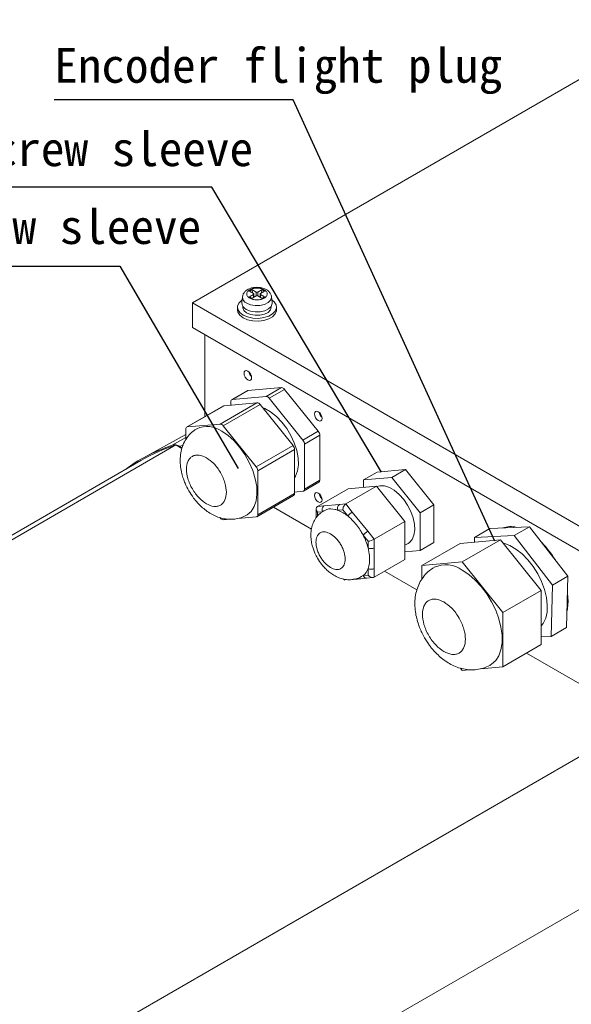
# Model space of a CAD drawing. Header units: inches. Extents: x -1054 to 8431, y -6070 to -4411.
# Tile 12 of 15: x 1607 to 1721, y -5700 to -5495. Entities that reach past the tile are written whole.
import ezdxf

# ---------------------------------------------------------------- set-up
doc = ezdxf.new("R2010")
doc.units = ezdxf.units.IN
doc.header["$MEASUREMENT"] = 0
doc.layers.add('尺寸线', color=7, linetype='Continuous')

msp = doc.modelspace()

# ---------------------------------------------------------------- linework, layer by layer
at = {"color": 7, "linetype": 'Continuous', "lineweight": 15}
for p, q in [((1642.7136, -5554.1565), (1744.537, -5495.3896)), ((1655.0343, -5551.4147), (1654.5124, -5551.7159)), ((1654.5124, -5551.7159), (1655.3652, -5552.208)), ((1655.887, -5551.9069), (1655.0343, -5551.4147)), ((1655.0343, -5551.4147), (1655.2241, -5552.1266)), ((1657.1216, -5551.4147), (1656.2689, -5551.9069)), ((1656.7907, -5552.208), (1657.6435, -5551.7159)), ((1657.1216, -5551.4147), (1656.9318, -5552.1266)), ((1657.1216, -5551.4147), (1657.6435, -5551.7159)), ((1653.0666, -5552.8815), (1652.934, -5554.1168)), ((1655.3652, -5552.4284), (1654.5124, -5552.9206)), ((1654.5124, -5552.9206), (1655.0343, -5553.2218)), ((1655.0343, -5553.2218), (1655.887, -5552.7296)), ((1655.4443, -5552.9851), (1655.4443, -5552.3182)), ((1655.4443, -5552.9523), (1655.4519, -5552.9808)), ((1656.2689, -5552.7296), (1657.1216, -5553.2218)), ((1656.7116, -5552.9523), (1656.7041, -5552.9808)), ((1656.7116, -5552.3182), (1656.7116, -5552.9851)), ((1657.6435, -5552.9206), (1656.7907, -5552.4284)), ((1657.1216, -5553.2218), (1657.6435, -5552.9206)), ((1659.2219, -5554.1168), (1659.0893, -5552.8815)), ((1659.0893, -5552.8815), (1659.0928, -5552.9217)), ((1728.6271, -5603.741), (1642.7136, -5554.1565)), ((1642.7136, -5559.3013), (1642.7136, -5554.1565)), ((1652.0279, -5555.0377), (1652.0279, -5555.6256)), ((1653.108, -5554.8349), (1653.108, -5555.0377)), ((1659.048, -5555.0377), (1659.048, -5554.8349)), ((1660.128, -5555.6256), (1660.128, -5555.0377)), ((1728.6271, -5608.8859), (1642.7136, -5559.3013)), ((1645.2592, -5577.7653), (1645.2592, -5560.7705)), ((1654.0371, -5572.4094), (1650.8551, -5574.2459)), ((1650.9868, -5574.2052), (1654.1688, -5572.3688)), ((1661.1691, -5571.7412), (1654.1688, -5572.3688)), ((1661.1691, -5571.7412), (1657.9871, -5573.5777)), ((1658.6235, -5573.945), (1661.8055, -5572.1085)), ((1668.8059, -5580.8165), (1661.8055, -5572.1085)), ((1657.9871, -5573.5777), (1650.9868, -5574.2052)), ((1665.6239, -5582.653), (1658.6235, -5573.945)), ((1649.105, -5575.5457), (1641.4683, -5579.9532)), ((1641.5999, -5579.9125), (1649.2367, -5575.505)), ((1656.078, -5574.8918), (1648.4412, -5579.2993)), ((1649.0776, -5579.6666), (1656.7144, -5575.2591)), ((1656.078, -5574.8918), (1649.2367, -5575.505)), ((1650.6686, -5574.6581), (1650.6686, -5575.3767)), ((1663.5556, -5583.7691), (1656.7144, -5575.2591)), ((1641.2817, -5580.3654), (1641.2817, -5582.5583)), ((1648.4412, -5579.2993), (1641.5999, -5579.9125)), ((1655.9188, -5588.1766), (1649.0776, -5579.6666)), ((1641.2817, -5581.4912), (1632.5354, -5586.3039)), ((1668.8059, -5580.8165), (1665.6239, -5582.653)), ((1665.9421, -5583.4731), (1669.1241, -5581.6367)), ((1669.1241, -5590.9721), (1669.1241, -5581.6367)), ((1489.6862, -5669.9631), (1639.2393, -5583.6492)), ((1639.2393, -5583.6492), (1640.4899, -5584.371)), ((1640.0679, -5583.9437), (1640.531, -5584.211)), ((1663.5556, -5583.7691), (1655.9188, -5588.1766)), ((1656.2371, -5588.9968), (1663.8738, -5584.5893)), ((1663.8738, -5593.7126), (1663.8738, -5584.5893)), ((1665.9421, -5592.8086), (1665.9421, -5583.4731)), ((1631.9809, -5586.8746), (1482.4279, -5673.1885)), ((1686.9432, -5588.7383), (1681.0565, -5589.266)), ((1686.9432, -5588.7383), (1684.0794, -5590.3911)), ((1692.8298, -5596.0609), (1686.9432, -5588.7383)), ((1656.2371, -5598.1201), (1656.2371, -5588.9968)), ((1681.0565, -5589.266), (1678.1927, -5590.9188)), ((1684.0794, -5590.3911), (1678.1927, -5590.9188)), ((1689.966, -5597.7137), (1684.0794, -5590.3911)), ((1665.7556, -5593.2208), (1668.9376, -5591.3843)), ((1669.1241, -5590.9721), (1665.9421, -5592.8086)), ((1675.0107, -5592.7553), (1668.6468, -5596.4282)), ((1680.8974, -5592.2276), (1674.5334, -5595.9005)), ((1680.8974, -5592.2276), (1675.0107, -5592.7553)), ((1678.1927, -5590.9188), (1678.1927, -5592.47)), ((1686.7841, -5599.5502), (1680.8974, -5592.2276)), ((1656.0505, -5598.5323), (1663.6873, -5594.1248)), ((1663.8738, -5593.7126), (1656.2371, -5598.1201)), ((1663.8738, -5593.4183), (1665.6239, -5593.2614)), ((1659.4909, -5596.5467), (1667.3962, -5601.1092)), ((1668.3832, -5596.9198), (1668.3832, -5598.5778)), ((1669.9833, -5596.3084), (1668.6468, -5596.4282)), ((1673.1969, -5596.0203), (1669.9833, -5596.3084)), ((1674.5334, -5595.9005), (1673.1969, -5596.0203)), ((1675.87, -5597.563), (1674.5334, -5595.9005)), ((1692.8298, -5596.0609), (1689.966, -5597.7137)), ((1692.8298, -5603.9112), (1692.8298, -5596.0609)), ((1652.1132, -5598.9141), (1655.9188, -5598.5729)), ((1668.6468, -5597.5871), (1669.6651, -5597.4958)), ((1669.9634, -5597.3202), (1669.6237, -5597.5527)), ((1672.8787, -5597.2078), (1673.897, -5597.1165)), ((1673.897, -5597.1165), (1674.9154, -5598.3832)), ((1679.0836, -5601.5606), (1675.87, -5597.563)), ((1689.966, -5605.564), (1689.966, -5597.7137)), ((1649.0776, -5599.1862), (1650.4796, -5599.0605)), ((1686.7841, -5599.5502), (1680.4201, -5603.2231)), ((1686.7841, -5607.4005), (1686.7841, -5599.5502)), ((1704.4267, -5600.9947), (1701.2447, -5602.8312)), ((1712.6754, -5600.6239), (1704.4267, -5600.9947)), ((1712.6754, -5600.6239), (1709.4934, -5602.4603)), ((1720.6477, -5610.9094), (1712.6754, -5600.6239)), ((1678.129, -5602.3808), (1679.1473, -5603.6475)), ((1680.4201, -5603.2231), (1679.0836, -5601.5606)), ((1701.2447, -5602.8312), (1701.2188, -5603.8297)), ((1709.4934, -5602.4603), (1701.2447, -5602.8312)), ((1717.4657, -5612.7459), (1709.4934, -5602.4603)), ((1679.1473, -5603.6475), (1679.1473, -5605.0055)), ((1680.4201, -5605.0055), (1680.4201, -5603.2231)), ((1680.4201, -5609.2911), (1680.4201, -5605.0055)), ((1686.7841, -5604.474), (1687.4535, -5604.0876)), ((1692.8298, -5603.9112), (1689.966, -5605.564)), ((1698.2392, -5604.0968), (1690.2843, -5608.688)), ((1706.6714, -5603.341), (1698.2392, -5604.0968)), ((1706.6714, -5603.341), (1698.7165, -5607.9321)), ((1715.1037, -5613.8301), (1706.6714, -5603.341)), ((1686.7841, -5605.8492), (1689.966, -5605.564)), ((1686.7841, -5607.4005), (1680.4201, -5611.0734)), ((1698.7165, -5607.9321), (1690.2843, -5608.688)), ((1690.2843, -5608.688), (1690.2843, -5611.5586)), ((1707.1487, -5618.4212), (1698.7165, -5607.9321)), ((1678.129, -5610.7403), (1677.815, -5610.8956)), ((1679.1473, -5610.6491), (1678.129, -5610.7403)), ((1678.8457, -5611.2695), (1680.1629, -5611.1514)), ((1679.1473, -5609.2911), (1679.1473, -5610.6491)), ((1680.4201, -5611.0734), (1680.4201, -5609.2911)), ((1682.5405, -5609.8496), (1689.2854, -5613.7424)), ((1720.6477, -5610.9094), (1717.4657, -5612.7459)), ((1720.3714, -5621.5659), (1720.6477, -5610.9094)), ((1717.1894, -5623.4023), (1717.4657, -5612.7459)), ((1715.1037, -5613.8301), (1707.1487, -5618.4212)), ((1715.1037, -5625.0751), (1715.1037, -5613.8301)), ((1707.1487, -5629.6662), (1707.1487, -5618.4212)), ((1715.1037, -5623.4961), (1717.1894, -5623.4023)), ((1720.3714, -5621.5659), (1717.1894, -5623.4023)), ((1715.1037, -5625.0751), (1707.1487, -5629.6662)), ((1712.0124, -5626.8592), (1728.6271, -5636.4483)), ((1702.5719, -5630.0765), (1707.1487, -5629.6662)), ((1698.3517, -5629.9684), (1698.7165, -5630.4221)), ((1698.7165, -5630.4221), (1700.1372, -5630.2947)), ((1737.1926, -5640.1825), (1587.6395, -5726.4964)), ((1601.3479, -5750.2399), (1750.901, -5663.9261))]:
    msp.add_line(p, q, dxfattribs=at)
at = {"color": 8, "linetype": 'Continuous', "lineweight": 15}
for p, q in [((1655.887, -5551.9069), (1655.887, -5552.7296)), ((1656.2689, -5551.9069), (1656.2689, -5552.7296)), ((1655.3652, -5552.4284), (1655.3652, -5553.0308)), ((1656.7907, -5553.0308), (1656.7907, -5552.4284)), ((1641.2817, -5582.1248), (1638.4798, -5583.6696)), ((1640.7819, -5583.5502), (1640.0679, -5583.9437)), ((1668.6468, -5598.4441), (1668.6468, -5597.5871))]:
    msp.add_line(p, q, dxfattribs=at)
at = {"color": 7, "linetype": 'Continuous', "lineweight": 15, "flags": 128}
for points in [[(1659.1578, -5553.5198), (1659.6325, -5553.9174), (1660.0354, -5554.5408), (1660.1176, -5555.2044), (1659.8726, -5555.8545), (1659.3201, -5556.4384), (1658.505, -5556.9089), (1657.4933, -5557.2277), (1656.3669, -5557.3691), (1655.2171, -5557.3217), (1654.137, -5557.0892), (1653.2142, -5556.6905), (1652.5234, -5556.1579), (1652.1205, -5555.5345), (1652.0383, -5554.8709), (1652.2833, -5554.2208), (1652.8358, -5553.6369), (1652.9981, -5553.5198)], [(1652.0279, -5555.6256), (1652.1205, -5556.1225), (1652.5234, -5556.7459), (1653.2142, -5557.2785), (1654.137, -5557.6772), (1655.2171, -5557.9097), (1656.3669, -5557.9571), (1657.4933, -5557.8157), (1658.505, -5557.4969), (1659.3201, -5557.0264), (1659.8726, -5556.4425), (1660.1176, -5555.7924), (1660.128, -5555.6256)], [(1653.108, -5555.0377), (1653.1186, -5555.183), (1653.3699, -5555.7416), (1653.9282, -5556.2204), (1654.7302, -5556.5651), (1655.685, -5556.7367), (1656.6843, -5556.7157), (1657.6149, -5556.5044), (1658.3713, -5556.1269), (1658.8676, -5555.6259), (1659.0477, -5555.0582), (1659.048, -5555.0377)], [(1659.2219, -5554.1168), (1659.2253, -5554.3043), (1659.0125, -5554.89), (1658.4817, -5555.4042), (1657.6904, -5555.7909), (1656.7244, -5556.0085), (1655.6883, -5556.0332), (1654.6945, -5555.8625), (1653.8506, -5555.5147)], [(1654.9703, -5569.6904), (1654.9098, -5569.3038), (1654.7373, -5568.9063), (1654.4792, -5568.5582), (1654.1748, -5568.3125), (1653.8704, -5568.2068), (1653.6123, -5568.257), (1653.4399, -5568.4555), (1653.3793, -5568.7721), (1653.4399, -5569.1587), (1653.6123, -5569.5562), (1653.8704, -5569.9043), (1654.1748, -5570.15), (1654.4792, -5570.2557), (1654.7373, -5570.2055), (1654.9098, -5570.007), (1654.9703, -5569.6904)], [(1654.1688, -5572.3688), (1654.0996, -5572.3822), (1654.0371, -5572.4094)], [(1649.2367, -5575.505), (1649.1675, -5575.5185), (1649.105, -5575.5457)], [(1657.1933, -5575.8548), (1657.7004, -5576.0677), (1658.9103, -5576.766), (1660.0983, -5577.7161), (1661.2215, -5578.8836), (1662.2393, -5580.2265), (1663.1149, -5581.6961), (1663.8167, -5583.2393), (1664.3193, -5584.8004), (1664.6045, -5586.3229), (1664.6621, -5587.7518), (1664.4899, -5589.0355), (1664.0942, -5590.1276), (1663.8738, -5590.5053)], [(1669.5953, -5578.1311), (1669.5348, -5577.7446), (1669.3623, -5577.347), (1669.1042, -5576.9989), (1668.7998, -5576.7533), (1668.4954, -5576.6475), (1668.2373, -5576.6977), (1668.0649, -5576.8963), (1668.0043, -5577.2129), (1668.0649, -5577.5994), (1668.2373, -5577.997), (1668.4954, -5578.3451), (1668.7998, -5578.5907), (1669.1042, -5578.6965), (1669.3623, -5578.6463), (1669.5348, -5578.4477), (1669.5953, -5578.1311)], [(1648.7594, -5580.7905), (1650.0662, -5581.6805), (1651.331, -5582.8136), (1652.5131, -5584.1533), (1653.5746, -5585.6566), (1654.4813, -5587.2752), (1655.2041, -5588.957), (1655.7198, -5590.648), (1656.0117, -5592.2938), (1656.0706, -5593.8416), (1655.8945, -5595.2415), (1655.489, -5596.4486), (1654.8673, -5597.4242), (1654.0492, -5598.1368), (1653.9228, -5598.2127)], [(1680.9381, -5592.2782), (1681.6187, -5592.0979), (1682.5554, -5592.138), (1683.5633, -5592.4636), (1684.5954, -5593.0592), (1685.6034, -5593.8972), (1686.5401, -5594.9383), (1687.3618, -5596.1339), (1688.0299, -5597.428), (1688.5134, -5598.7601), (1688.7895, -5600.068), (1688.8454, -5601.2905), (1688.6784, -5602.3704), (1688.2964, -5603.2572), (1687.7172, -5603.9095), (1687.4535, -5604.0876)], [(1669.5953, -5595.0216), (1669.5348, -5594.6351), (1669.3623, -5594.2375), (1669.1042, -5593.8894), (1668.7998, -5593.6438), (1668.4954, -5593.538), (1668.2373, -5593.5882), (1668.0649, -5593.7867), (1668.0043, -5594.1034), (1668.0649, -5594.4899), (1668.2373, -5594.8875), (1668.4954, -5595.2356), (1668.7998, -5595.4812), (1669.1042, -5595.587), (1669.3623, -5595.5368), (1669.5348, -5595.3382), (1669.5953, -5595.0216)], [(1707.2206, -5604.024), (1707.3123, -5604.047), (1708.5753, -5604.5112), (1709.8588, -5605.252), (1711.1217, -5606.2455), (1712.3234, -5607.4599), (1713.4252, -5608.8562), (1714.3918, -5610.3894), (1715.1921, -5612.0102), (1715.8003, -5613.6666), (1716.197, -5615.3053), (1716.3693, -5616.8737), (1716.3117, -5618.3213), (1716.0261, -5619.6017), (1715.5216, -5620.6736), (1715.1037, -5621.2204)], [(1698.7165, -5609.6224), (1700.0782, -5610.5386), (1701.4028, -5611.6905), (1702.6541, -5613.0466), (1703.798, -5614.5699), (1704.8032, -5616.2188), (1705.6425, -5617.9485), (1706.2928, -5619.7117), (1706.7365, -5621.4603), (1706.9614, -5623.1466), (1706.9614, -5624.7246), (1706.7365, -5626.1514), (1706.2928, -5627.3878), (1705.6425, -5628.4003), (1704.8032, -5629.1613), (1704.581, -5629.3012)], [(1720.6722, -5616.0551), (1720.5593, -5614.4173), (1720.5572, -5614.4012)], [(1720.4619, -5618.0742), (1720.5593, -5617.5626), (1720.6722, -5616.0551)], [(1720.4979, -5616.6861), (1720.6059, -5616.0496), (1720.6575, -5615.4788)]]:
    msp.add_lwpolyline(points, dxfattribs=at)
at = {"color": 8, "linetype": 'Continuous', "lineweight": 15, "flags": 128}
msp.add_lwpolyline([(1659.0928, -5552.9217), (1659.0925, -5553.0611), (1658.8887, -5553.6221), (1658.3803, -5554.1146), (1657.6224, -5554.4851), (1656.6971, -5554.6934), (1655.7047, -5554.7171), (1654.7528, -5554.5536), (1653.9445, -5554.2205)], dxfattribs=at)
at = {"color": 7, "linetype": 'Continuous', "lineweight": 15}
for centre, radius, start, end in [((1656.078, -5551.5383), 0.4151, 242.615644, 297.384356), ((1655.3234, -5552.3182), 0.1179, 290.775515, 69.224485), ((1656.078, -5553.0982), 0.4151, 62.618376, 117.381624), ((1656.8325, -5552.3182), 0.1178, 110.770477, 249.229523), ((1654.4117, -5554.1473), 1.478, 178.81569, 247.688044), ((1656.1402, -5568.0969), 1.8185, 190.869271, 229.11335), ((1661.1202, -5572.561), 0.8213, 33.43498, 86.582647), ((1651.0594, -5574.5945), 0.3959, 100.562733, 189.249413), ((1657.9382, -5574.3975), 0.8213, 33.43498, 86.582647), ((1656.029, -5575.7116), 0.8213, 33.43547, 86.582156), ((1670.7652, -5576.5377), 1.8185, 190.868917, 229.113703), ((1641.6725, -5580.3018), 0.3959, 100.562733, 189.249413), ((1645.7303, -5584.9928), 5.1802, 54.215527, 114.332012), ((1648.3922, -5580.1191), 0.8213, 33.43547, 86.582156), ((1664.5621, -5583.5367), 1.3814, 2.638024, 39.772271), ((1667.7441, -5581.7002), 1.3814, 2.638024, 39.772271), ((1650.9608, -5619.8067), 38.0099, 107.961716, 119.956389), ((1662.4939, -5584.6528), 1.3814, 2.638024, 39.772271), ((1654.8571, -5589.0604), 1.3814, 2.638024, 39.772271), ((1665.5513, -5592.8722), 0.3959, 280.562019, 9.250127), ((1668.6712, -5591.0155), 0.4549, 305.835577, 5.470399), ((1663.4209, -5593.7559), 0.4549, 305.835258, 5.470147), ((1670.7652, -5593.4282), 1.8185, 190.869064, 229.113425), ((1670.5579, -5597.0987), 0.9772, 126.019686, 203.977798), ((1673.7715, -5596.8107), 0.9771, 126.019245, 203.979225), ((1649.1265, -5598.3664), 0.8213, 213.434655, 266.582972), ((1655.8463, -5598.1837), 0.3959, 280.563143, 9.249004), ((1670.2498, -5604.1149), 7.3905, 50.85484, 69.162786), ((1677.5904, -5600.5311), 3.4307, 120.099014, 141.237534), ((1708.7643, -5605.5532), 4.9574, 75.893253, 109.255699), ((1680.804, -5604.5286), 3.4306, 120.098728, 141.23782), ((1666.9136, -5608.2419), 12.6546, 14.818207, 27.591441), ((1679.7837, -5603.7769), 1.3836, 242.615527, 297.384473), ((1701.6739, -5617.3836), 19.0948, 31.034193, 44.524259), ((1695.2854, -5614.4555), 5.9272, 54.628441, 114.066193), ((1676.1144, -5608.2424), 3.2091, 308.886866, 340.926913), ((1679.7837, -5608.0625), 1.3836, 242.615527, 297.384473)]:
    msp.add_arc(centre, radius, start, end, dxfattribs=at)
at = {"color": 8, "linetype": 'Continuous', "lineweight": 15}
for centre, radius, start, end in [((1654.4804, -5552.9125), 1.4135, 178.459536, 247.722388), ((1678.8237, -5610.5493), 0.7205, 195.377803, 271.75231)]:
    msp.add_arc(centre, radius, start, end, dxfattribs=at)
at = {"color": 7, "linetype": 'Continuous', "lineweight": 15}
for centre, major_axis, ratio, start_param, end_param in [((1669.2832, -5597.2198), (0.7587, -0.6937), 0.69781344, 2.92412985, 4.49492617), ((1674.5334, -5596.7492), (0.3824, 0.8991), 0.56579716, 0.64459678, 2.21539311), ((1679.7837, -5603.2802), (0.8974, 0.316), 0.21814414, 3.85032939, 5.42112571), ((1679.7837, -5610.2818), (0.7587, -0.6937), 0.69781344, 4.49492617, 6.0657225), ((1674.5334, -5610.7524), (0.3824, 0.8991), 0.56579716, 2.84746842, 3.43571689)]:
    msp.add_ellipse(centre, major_axis=major_axis, ratio=ratio, start_param=start_param, end_param=end_param, dxfattribs=at)
for points, knots in [([(1656.078, -5550.9293), (1655.7557, -5550.948), (1655.3087, -5550.9739), (1654.7051, -5551.1393), (1654.2427, -5551.3266), (1653.7665, -5551.6295), (1653.3785, -5552.0344), (1653.1227, -5552.4681), (1653.1034, -5552.7693), (1653.0965, -5552.8767)], [0, 0, 0, 0, 0.22460272, 0.31147038, 0.4541079, 0.59869023, 0.75253852, 0.91176678, 1, 1, 1, 1]), ([(1654.5785, -5553.1837), (1654.4101, -5553.0632), (1654.15, -5552.8772), (1653.9872, -5552.5677), (1653.9427, -5552.3183), (1653.9863, -5552.0681), (1654.155, -5551.7621), (1654.5421, -5551.4318), (1655.1145, -5551.2084), (1655.6447, -5551.111), (1656.0784, -5551.0859), (1656.5103, -5551.1116), (1657.0466, -5551.2056), (1657.3687, -5551.3556), (1657.5774, -5551.4528)], [0, 0, 0, 0, 0.119721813, 0.184896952, 0.249999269, 0.315175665, 0.380279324, 0.499999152, 0.619720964, 0.684896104, 0.749999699, 0.815174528, 0.880278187, 1, 1, 1, 1]), ([(1657.5774, -5551.4528), (1657.7458, -5551.5733), (1658.0059, -5551.7593), (1658.1687, -5552.0688), (1658.2132, -5552.3182), (1658.1696, -5552.5684), (1658.0009, -5552.8744), (1657.6138, -5553.2047), (1657.0414, -5553.4281), (1656.5112, -5553.5255), (1656.0775, -5553.5506), (1655.6456, -5553.5249), (1655.1093, -5553.4309), (1654.7872, -5553.2809), (1654.5785, -5553.1837)], [0, 0, 0, 0, 0.119720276, 0.184896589, 0.250000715, 0.315174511, 0.380278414, 0.500000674, 0.61972095, 0.684896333, 0.75000046, 0.815175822, 0.880279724, 1, 1, 1, 1]), ([(1659.0938, -5552.9441), (1659.094, -5552.9423), (1659.1226, -5552.7065), (1658.922, -5552.254), (1658.5246, -5551.7327), (1658.0215, -5551.3832), (1657.511, -5551.1582), (1656.8849, -5550.9759), (1656.3928, -5550.9475), (1656.078, -5550.9293)], [0, 0, 0, 0, 0.001464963, 0.192743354, 0.369476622, 0.535630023, 0.66323273, 0.784524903, 1, 1, 1, 1]), ([(1643.6215, -5580.2978), (1643.425, -5580.4028), (1642.8206, -5580.7258), (1641.9615, -5581.5458), (1641.1328, -5582.6746), (1640.5535, -5583.9565), (1640.2098, -5585.3086), (1640.0892, -5586.7248), (1640.1749, -5588.17), (1640.4235, -5589.4865), (1640.7639, -5590.627), (1641.2183, -5591.833), (1641.6551, -5592.653), (1641.9362, -5593.1807)], [0, 0, 0, 0, 0.04728209, 0.14546028, 0.24920946, 0.34533528, 0.44493824, 0.54654219, 0.64547807, 0.74562666, 0.81870232, 0.8833135, 1, 1, 1, 1]), ([(1628.8938, -5588.6564), (1629.1927, -5588.4233), (1630.7724, -5587.1914), (1633.9412, -5585.4532), (1636.9669, -5584.2641), (1638.4798, -5583.6696)], [0, 0, 0, 0, 0.10449723, 0.5522489, 1, 1, 1, 1]), ([(1638.4798, -5583.6696), (1638.7208, -5583.6236), (1639.2029, -5583.5318), (1639.7796, -5583.8064), (1640.0679, -5583.9437)], [0, 0, 0, 0, 0.50002998, 1, 1, 1, 1]), ([(1645.5774, -5595.8565), (1645.0571, -5595.4924), (1644.2567, -5594.9323), (1643.2933, -5593.7806), (1642.6315, -5592.7821), (1642.0942, -5591.7066), (1641.5945, -5590.306), (1641.3409, -5588.6341), (1641.5945, -5587.255), (1642.0942, -5586.4312), (1642.6315, -5585.9759), (1643.2933, -5585.7413), (1644.2567, -5585.7016), (1645.0571, -5586.0654), (1645.5774, -5586.3018)], [0, 0, 0, 0, 0.11972796, 0.18418038, 0.24999995, 0.31581958, 0.38027135, 0.5000001, 0.61972849, 0.68418058, 0.75000021, 0.81581956, 0.88027197, 1, 1, 1, 1]), ([(1645.5774, -5586.3018), (1646.0977, -5586.666), (1646.8982, -5587.2261), (1647.8615, -5588.3778), (1648.5233, -5589.3763), (1649.0606, -5590.4518), (1649.5603, -5591.8524), (1649.8139, -5593.5243), (1649.5603, -5594.9034), (1649.0606, -5595.7272), (1648.5233, -5596.1825), (1647.8615, -5596.4171), (1646.8982, -5596.4568), (1646.0977, -5596.093), (1645.5774, -5595.8565)], [0, 0, 0, 0, 0.11972858, 0.1841809, 0.25000015, 0.31581969, 0.38027169, 0.4999999, 0.61972848, 0.68418015, 0.74999969, 0.81581917, 0.88027149, 1, 1, 1, 1]), ([(1641.9362, -5593.1807), (1642.2521, -5593.6883), (1642.6935, -5594.3974), (1643.4535, -5595.3459), (1644.1373, -5596.0973), (1645.016, -5596.9007), (1646.0002, -5597.6324), (1647.0932, -5598.2603), (1648.2752, -5598.7414), (1649.5227, -5599.0374), (1650.8089, -5599.1221), (1652.0909, -5598.9572), (1653.1469, -5598.6479), (1653.7077, -5598.3039), (1653.8973, -5598.1877)], [0, 0, 0, 0, 0.11699276, 0.16345913, 0.24049339, 0.31989185, 0.40498947, 0.49378245, 0.58475809, 0.67649033, 0.76817548, 0.85996441, 0.95265547, 1, 1, 1, 1]), ([(1669.9791, -5597.3406), (1670.1808, -5597.2245), (1670.8245, -5596.8542), (1671.8685, -5596.8865), (1672.6773, -5597.1437), (1672.8787, -5597.2078)], [0, 0, 0, 0, 0.25514193, 0.81448881, 1, 1, 1, 1]), ([(1669.6237, -5597.5527), (1669.4664, -5597.6532), (1668.9559, -5597.9791), (1668.3105, -5598.7601), (1667.7202, -5599.8171), (1667.3716, -5600.9776), (1667.243, -5602.1894), (1667.3115, -5603.374), (1667.5107, -5604.4034), (1667.784, -5605.3095), (1668.1318, -5606.2054), (1668.4588, -5606.813), (1668.641, -5607.1516)], [0, 0, 0, 0, 0.053754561, 0.174457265, 0.287592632, 0.404793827, 0.52445079, 0.638402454, 0.740811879, 0.815364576, 0.897119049, 1, 1, 1, 1]), ([(1674.9154, -5598.3832), (1675.33, -5598.7463), (1676.3499, -5599.6392), (1677.428, -5601.095), (1677.9892, -5602.1244), (1678.129, -5602.3808)], [0, 0, 0, 0, 0.33975315, 0.83556353, 1, 1, 1, 1]), ([(1671.3515, -5609.0784), (1670.9712, -5608.8123), (1670.3863, -5608.403), (1669.6823, -5607.5614), (1669.1987, -5606.8317), (1668.806, -5606.0457), (1668.4409, -5605.0222), (1668.2556, -5603.8005), (1668.4409, -5602.7927), (1668.806, -5602.1906), (1669.1987, -5601.858), (1669.6823, -5601.6865), (1670.3863, -5601.6575), (1670.9712, -5601.9233), (1671.3515, -5602.0961)], [0, 0, 0, 0, 0.11972793, 0.18417996, 0.24999955, 0.31581977, 0.38027157, 0.5, 0.61972843, 0.68418023, 0.75000045, 0.81582004, 0.88027207, 1, 1, 1, 1]), ([(1671.3515, -5602.0961), (1671.7317, -5602.3622), (1672.3166, -5602.7715), (1673.0206, -5603.6132), (1673.5042, -5604.3429), (1673.8969, -5605.1288), (1674.262, -5606.1523), (1674.4474, -5607.374), (1674.262, -5608.3818), (1673.8969, -5608.9839), (1673.5042, -5609.3166), (1673.0206, -5609.488), (1672.3166, -5609.5171), (1671.7317, -5609.2512), (1671.3515, -5609.0784)], [0, 0, 0, 0, 0.11972887, 0.18418087, 0.24999966, 0.31581985, 0.38027162, 0.5, 0.61972838, 0.68418015, 0.75000034, 0.81581913, 0.88027113, 1, 1, 1, 1]), ([(1679.1473, -5605.0055), (1679.2618, -5605.5481), (1679.5435, -5606.8828), (1679.4576, -5608.3285), (1679.2092, -5609.0991), (1679.1473, -5609.2911)], [0, 0, 0, 0, 0.33975429, 0.83556375, 1, 1, 1, 1]), ([(1668.641, -5607.1516), (1668.918, -5607.5914), (1669.3051, -5608.2062), (1669.9843, -5609.0129), (1670.5996, -5609.6429), (1671.3955, -5610.297), (1672.2902, -5610.8644), (1673.2851, -5611.3088), (1674.3549, -5611.5838), (1675.4744, -5611.6585), (1676.5889, -5611.479), (1677.3996, -5611.2217), (1677.7715, -5610.958), (1677.8307, -5610.916)], [0, 0, 0, 0, 0.13332664, 0.18637826, 0.27430502, 0.36491708, 0.46216298, 0.56318842, 0.66603794, 0.76949391, 0.87373336, 0.97987834, 1, 1, 1, 1]), ([(1692.875, -5609.0581), (1692.5156, -5609.2823), (1691.7279, -5609.7736), (1690.7519, -5610.7934), (1689.9339, -5612.0052), (1689.3448, -5613.343), (1688.9738, -5614.7991), (1688.8291, -5616.3273), (1688.8973, -5617.8478), (1689.1357, -5619.2802), (1689.4687, -5620.5075), (1689.861, -5621.601), (1690.3087, -5622.6376), (1690.6905, -5623.3336), (1690.8887, -5623.6949)], [0, 0, 0, 0, 0.07873691, 0.17253377, 0.26084822, 0.35172749, 0.44571332, 0.541946, 0.6370601, 0.72485347, 0.80368947, 0.86254213, 0.92865458, 1, 1, 1, 1]), ([(1676.0584, -5611.5292), (1676.4471, -5611.507), (1677.3692, -5611.4544), (1678.3004, -5611.3376), (1678.8391, -5611.27)], [0, 0, 0, 0, 0.42153837, 1, 1, 1, 1]), ([(1694.8981, -5626.5257), (1694.3378, -5626.1336), (1693.4758, -5625.5304), (1692.4383, -5624.29), (1691.7256, -5623.2147), (1691.147, -5622.0565), (1690.6089, -5620.5481), (1690.3358, -5618.7477), (1690.6089, -5617.2625), (1691.147, -5616.3753), (1691.7256, -5615.885), (1692.4383, -5615.6324), (1693.4758, -5615.5896), (1694.3378, -5615.9813), (1694.8981, -5616.236)], [0, 0, 0, 0, 0.11972902, 0.18418, 0.24999995, 0.31582006, 0.38027179, 0.50000008, 0.61972836, 0.68418009, 0.7500002, 0.81581994, 0.88027092, 1, 1, 1, 1]), ([(1694.8981, -5616.236), (1695.4585, -5616.6282), (1696.3205, -5617.2314), (1697.3579, -5618.4717), (1698.0706, -5619.547), (1698.6493, -5620.7052), (1699.1874, -5622.2136), (1699.4605, -5624.014), (1699.1874, -5625.4992), (1698.6493, -5626.3864), (1698.0706, -5626.8767), (1697.3579, -5627.1294), (1696.3205, -5627.1722), (1695.4585, -5626.7804), (1694.8981, -5626.5257)], [0, 0, 0, 0, 0.11972792, 0.1841802, 0.25000003, 0.31581938, 0.38027121, 0.49999992, 0.61972864, 0.68418047, 0.74999982, 0.81581986, 0.88027214, 1, 1, 1, 1]), ([(1690.8887, -5623.6949), (1691.2239, -5624.2352), (1691.6926, -5624.9906), (1692.496, -5626.0081), (1693.2196, -5626.8197), (1694.1499, -5627.6962), (1695.1934, -5628.5063), (1696.3547, -5629.2186), (1697.6142, -5629.7887), (1698.9499, -5630.1796), (1700.3327, -5630.3582), (1701.7351, -5630.3086), (1703.1041, -5629.9875), (1704.0742, -5629.6327), (1704.5245, -5629.3199), (1704.5852, -5629.2777)], [0, 0, 0, 0, 0.1097163, 0.15338127, 0.22582072, 0.30058896, 0.38079631, 0.46455532, 0.55055022, 0.63742152, 0.72427745, 0.81100814, 0.89808037, 0.98625357, 1, 1, 1, 1])]:
    msp.add_open_spline(points, degree=3, knots=knots, dxfattribs=at)
at = {"layer": '尺寸线', "color": 3}
for p, q in [((1663.5654, -5511.9908), (1613.9517, -5511.9908)), ((1705.4922, -5603.5873), (1663.5654, -5511.9908)), ((1646.7323, -5530.1383), (1590.8855, -5530.1383)), ((1681.9223, -5589.329), (1646.7323, -5530.1383)), ((1570.1015, -5546.5457), (1627.6229, -5546.5457)), ((1627.6229, -5546.5457), (1652.1482, -5588.5296))]:
    msp.add_line(p, q, dxfattribs=at)

# ---------------------------------------------------------------- texts
at = {"char_height": 7.2, "width": 943.29946, "attachment_point": 1}
for s, insert in [('{\\fKaiTi_GB2312|b0|i0|c134|p49;Encoder flight plug}', (1613.9517, -5501.273)), ('{\\fKaiTi_GB2312|b0|i0|c134|p49;M16X1.5 Screw sleeve}', (1557.3093, -5518.578)), ('{\\fKaiTi_GB2312|b0|i0|c134|p49;M20X1.5 Screw sleeve}', (1546.5176, -5534.7338))]:
    msp.add_mtext(s, dxfattribs=dict(at, insert=insert))

doc.saveas('drawing.dxf')
